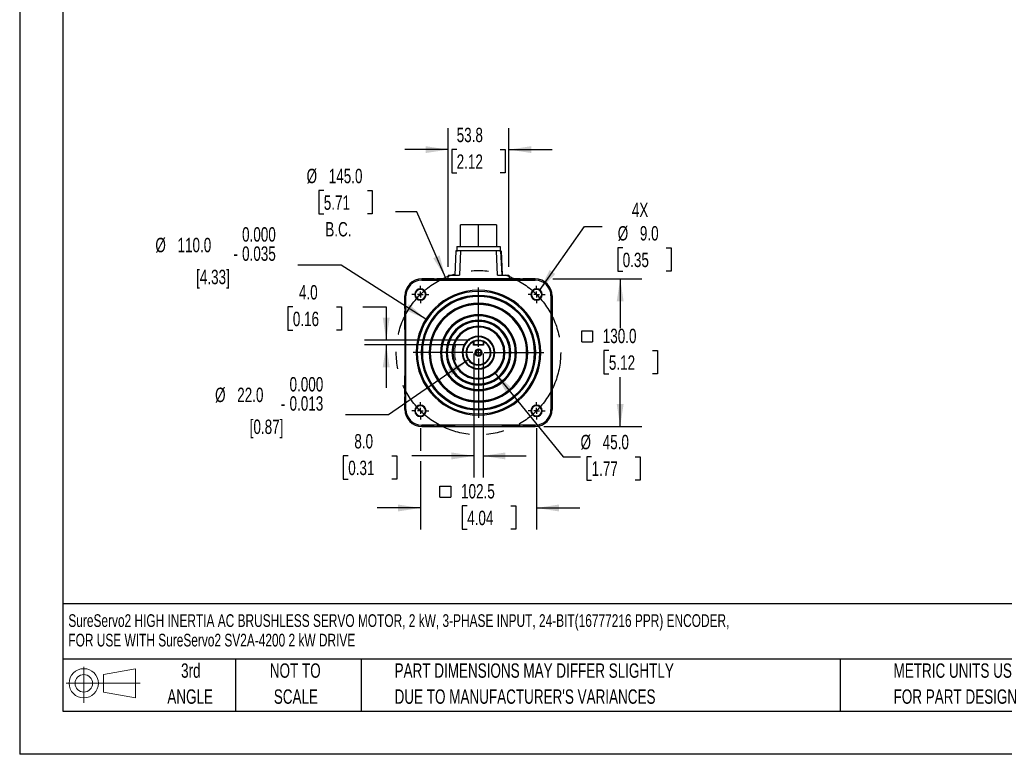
# Model space of a CAD drawing. Header units: millimetres. Extents: x 0 to 1676, y 0 to 1295.
# Tile 1 of 4: x 0 to 869, y 0 to 648. Entities that reach past the tile are written whole.
import ezdxf

# ---------------------------------------------------------------- set-up
doc = ezdxf.new("R2010")
doc.units = ezdxf.units.MM
doc.header["$LTSCALE"] = 6
doc.linetypes.add('CENTERX2', pattern=[20.32, 12.7, -2.54, 2.54, -2.54])
doc.layers.add('CENTER', color=40, linetype='CENTERX2')
doc.layers.add('SLD-DEFPOINTS', color=7, linetype='Continuous')
doc.layers.add('DIMENSIONS', color=140, linetype='Continuous', lineweight=25)
doc.layers.add('TEXT', color=140, linetype='Continuous', lineweight=25)
doc.styles.add('SLDTEXTSTYLE0', font='TXT', dxfattribs={"width": 0.7})
doc.dimstyles.new('SLDDIMSTYLE0', dxfattribs={"dimtxt": 12.948047, "dimasz": 19.812, "dimexe": 0, "dimexo": 0.0625, "dimgap": 3.237012, "dimtad": 0, "dimtih": 1, "dimtoh": 1, "dimrnd": 1e-09, "dimzin": 4, "dimdsep": 46, "dimtxsty": 'SLDTEXTSTYLE0', "dimsah": 1, "dimcen": 0, "dimadec": 0, "dimazin": 1, "dimtfac": 1, "dimtofl": 0, "dimtmove": 0, "dimatfit": 3, "dimfxl": 0, "dimfrac": 2, "dimtolj": 1, "dimtzin": 12, "dimarcsym": 0})
doc.dimstyles.new('SLDDIMSTYLE1', dxfattribs={"dimtxt": 12.948047, "dimasz": 19.812, "dimexe": 0, "dimexo": 0.0625, "dimgap": 3.237012, "dimtad": 0, "dimtih": 1, "dimtoh": 1, "dimrnd": 1e-09, "dimzin": 12, "dimdsep": 46, "dimtxsty": 'SLDTEXTSTYLE0', "dimsah": 1, "dimcen": 0.09, "dimadec": 0, "dimazin": 3, "dimtfac": 1, "dimtmove": 0, "dimatfit": 0, "dimfxl": 0, "dimfrac": 2, "dimtolj": 1, "dimtzin": 12, "dimarcsym": 0})
doc.dimstyles.new('SLDDIMSTYLE2', dxfattribs={"dimtxt": 12.948047, "dimasz": 19.812, "dimexe": 0, "dimexo": 0.0625, "dimgap": 3.237012, "dimtad": 0, "dimtih": 1, "dimtoh": 1, "dimrnd": 1e-09, "dimzin": 4, "dimdsep": 46, "dimtxsty": 'SLDTEXTSTYLE0', "dimsah": 1, "dimcen": 0.09, "dimadec": 0, "dimazin": 1, "dimtfac": 1, "dimtmove": 0, "dimatfit": 0, "dimfxl": 0, "dimfrac": 2, "dimtolj": 1, "dimtzin": 12, "dimarcsym": 0})
doc.dimstyles.new('SLDDIMSTYLE3', dxfattribs={"dimtxt": 12.948047, "dimasz": 19.812, "dimexe": 0, "dimexo": 0.0625, "dimgap": 3.237012, "dimtad": 0, "dimtih": 1, "dimtoh": 1, "dimrnd": 1e-09, "dimzin": 4, "dimdsep": 46, "dimtxsty": 'SLDTEXTSTYLE0', "dimsah": 1, "dimcen": 0, "dimadec": 0, "dimazin": 1, "dimtfac": 1, "dimtofl": 0, "dimtmove": 0, "dimatfit": 3, "dimfxl": 0, "dimfrac": 2, "dimtolj": 1, "dimtzin": 12, "dimarcsym": 0})
doc.dimstyles.new('SLDDIMSTYLE4', dxfattribs={"dimtxt": 12.948047, "dimasz": 19.812, "dimexe": 0, "dimexo": 0.0625, "dimgap": 3.237012, "dimtad": 0, "dimtih": 1, "dimtoh": 1, "dimrnd": 1e-09, "dimzin": 4, "dimdsep": 46, "dimtxsty": 'SLDTEXTSTYLE0', "dimsah": 1, "dimcen": 0.09, "dimadec": 0, "dimazin": 1, "dimtfac": 1, "dimtofl": 0, "dimtmove": 0, "dimatfit": 3, "dimfxl": 0, "dimfrac": 2, "dimtolj": 1, "dimtzin": 12, "dimarcsym": 0})
doc.dimstyles.new('SLDDIMSTYLE5', dxfattribs={"dimtxt": 12.948047, "dimasz": 19.812, "dimexe": 0, "dimexo": 0.0625, "dimgap": 3.237012, "dimtad": 0, "dimtih": 1, "dimtoh": 1, "dimrnd": 1e-09, "dimzin": 4, "dimdsep": 46, "dimtxsty": 'SLDTEXTSTYLE0', "dimsah": 1, "dimcen": 0, "dimadec": 0, "dimazin": 1, "dimtol": 1, "dimtm": 0.013, "dimtfac": 1, "dimtdec": 3, "dimtofl": 0, "dimtmove": 0, "dimatfit": 3, "dimfxl": 0, "dimfrac": 2, "dimtolj": 1, "dimtzin": 0, "dimarcsym": 0})
doc.dimstyles.new('SLDDIMSTYLE6', dxfattribs={"dimtxt": 12.948047, "dimasz": 19.812, "dimexe": 0, "dimexo": 0.0625, "dimgap": 3.237012, "dimtad": 0, "dimtih": 1, "dimtoh": 1, "dimdec": 1, "dimrnd": 1e-09, "dimzin": 4, "dimdsep": 46, "dimtxsty": 'SLDTEXTSTYLE0', "dimsah": 1, "dimcen": 0, "dimadec": 0, "dimazin": 1, "dimtol": 1, "dimtm": 0.035, "dimtfac": 1, "dimtdec": 3, "dimtofl": 0, "dimtmove": 0, "dimatfit": 3, "dimfxl": 0, "dimfrac": 2, "dimtolj": 1, "dimtzin": 0, "dimarcsym": 0})

# ---------------------------------------------------------------- blocks, each defined once
blk = doc.blocks.new('Block11')
at = {"color": 7, "linetype": 'Continuous', "lineweight": 18}
for p, q in [((15.53, 31.86), (15.53, 0)), ((32.88, 25), (61.05, 30.19)), ((61.05, 30.19), (61.05, 4.39)), ((32.88, 9.58), (32.88, 25)), ((0, 17.29), (65.24, 17.29)), ((32.88, 9.58), (61.05, 4.39))]:
    blk.add_line(p, q, dxfattribs=at)
for radius in [12.9, 7.71]:
    blk.add_circle((15.53, 17.29), radius, dxfattribs=at)
blk = doc.blocks.new('Block12')
at = {"layer": 'SLD-DEFPOINTS'}
blk.add_blockref('Block11', (0, 0), dxfattribs=at)
blk = doc.blocks.new('SW_NOTE_0')
at = {"layer": 'TEXT', "color": 0, "linetype": 'CENTERX2', "lineweight": 18, "char_height": 11.2095, "attachment_point": 1, "style": 'SLDTEXTSTYLE0'}
for s, insert in [('SureServo2 HIGH INERTIA AC BRUSHLESS SERVO MOTOR, 2 kW, 3-PHASE INPUT, 24-BIT(16777216 PPR) ENCODER,', (0, 14.45)), ('FOR USE WITH SureServo2 SV2A-4200 2 kW DRIVE', (0, -2.76))]:
    blk.add_mtext(s, dxfattribs=dict(at, insert=insert))
blk = doc.blocks.new('SW_NOTE_0_3')
at = {"layer": 'TEXT', "color": 0, "linetype": 'CENTERX2', "lineweight": 18, "char_height": 12.7, "attachment_point": 1, "style": 'SLDTEXTSTYLE0'}
for s, insert in [('PART DIMENSIONS MAY DIFFER SLIGHTLY', (0, 16.37)), ("DUE TO MANUFACTURER'S VARIANCES", (0, -6.56))]:
    blk.add_mtext(s, dxfattribs=dict(at, insert=insert))
blk = doc.blocks.new('SW_NOTE_0_4')
at = {"layer": 'TEXT', "color": 0, "linetype": 'CENTERX2', "lineweight": 18, "char_height": 12.7, "attachment_point": 2, "style": 'SLDTEXTSTYLE0'}
for s, insert in [('NOT TO', (31.55, 16.37)), ('SCALE', (32.13, -6.56))]:
    blk.add_mtext(s, dxfattribs=dict(at, insert=insert))
blk = doc.blocks.new('SW_NOTE_0_5')
at = {"layer": 'TEXT', "color": 0, "linetype": 'CENTERX2', "lineweight": 18, "char_height": 12.7, "attachment_point": 2, "style": 'SLDTEXTSTYLE0'}
for s, insert in [('3rd', (13.89, 16.37)), ('ANGLE', (13.31, -6.56))]:
    blk.add_mtext(s, dxfattribs=dict(at, insert=insert))
blk = doc.blocks.new('SW_NOTE_0_6')
at = {"layer": 'TEXT', "color": 0, "linetype": 'CENTERX2', "lineweight": 18, "char_height": 12.7, "attachment_point": 1, "style": 'SLDTEXTSTYLE0'}
for s, insert in [('METRIC UNITS USED', (0, 16.37)), ('FOR PART DESIGN', (0, -6.56))]:
    blk.add_mtext(s, dxfattribs=dict(at, insert=insert))
blk = doc.blocks.new('_D')
at = {"layer": 'DIMENSIONS'}
for p, q in [((268.25, 496.99), (263.91, 496.99)), ((263.91, 496.99), (263.91, 476.41)), ((306.73, 496.99), (311.08, 496.99)), ((311.08, 496.99), (311.08, 476.41)), ((350.27, 478.19), (331.42, 478.19)), ((375.58, 420.52), (350.27, 478.19)), ((263.91, 476.41), (268.25, 476.41)), ((311.08, 476.41), (306.73, 476.41))]:
    blk.add_line(p, q, dxfattribs=at)
blk.add_solid([(375.58, 420.52), (370.41, 439.89), (364.82, 437.44)], dxfattribs=at)
at = {"layer": 'DIMENSIONS', "char_height": 12.7, "attachment_point": 1, "style": 'SLDTEXTSTYLE0'}
for s, insert in [('%%c', (253.09, 516.26)), ('145.0', (272.64, 516.26)), ('5.71', (268.25, 492.78)), ('B.C.', (269.61, 469.3))]:
    blk.add_mtext(s, dxfattribs=dict(at, insert=insert))
blk = doc.blocks.new('_D_1')
at = {"layer": 'DIMENSIONS'}
for p, q in [((458.58, 409.08), (498.24, 465.28)), ((498.24, 465.28), (513.7, 465.28)), ((531.92, 446.47), (527.57, 446.47)), ((527.57, 446.47), (527.57, 425.89)), ((570.4, 446.47), (574.75, 446.47)), ((574.75, 446.47), (574.75, 425.89)), ((527.57, 425.89), (531.92, 425.89)), ((574.75, 425.89), (570.4, 425.89))]:
    blk.add_line(p, q, dxfattribs=at)
blk.add_solid([(458.58, 409.08), (472.49, 423.51), (467.51, 427.02)], dxfattribs=at)
at = {"layer": 'DIMENSIONS', "char_height": 12.7, "attachment_point": 1, "style": 'SLDTEXTSTYLE0'}
for s, insert in [('4X', (539.98, 486.32)), ('%%c', (527.53, 465.74)), ('9.0', (547.08, 465.74)), ('0.35', (531.92, 442.27))]:
    blk.add_mtext(s, dxfattribs=dict(at, insert=insert))
blk = doc.blocks.new('_D_2')
at = {"layer": 'DIMENSIONS'}
for p, q in [((377.84, 429.96), (377.84, 552.22)), ((431.59, 429.96), (431.59, 552.22)), ((377.84, 533.17), (339.74, 533.17)), ((385.48, 533.17), (381.13, 533.17)), ((381.13, 533.17), (381.13, 512.59)), ((423.95, 533.17), (428.3, 533.17)), ((428.3, 533.17), (428.3, 512.59)), ((431.59, 533.17), (469.69, 533.17)), ((381.13, 512.59), (385.48, 512.59)), ((428.3, 512.59), (423.95, 512.59))]:
    blk.add_line(p, q, dxfattribs=at)
for points in [[(377.84, 533.17), (358.03, 536.22), (358.03, 530.12)], [(431.59, 533.17), (451.41, 530.12), (451.41, 536.22)]]:
    blk.add_solid(points, dxfattribs=at)
at = {"layer": 'DIMENSIONS', "char_height": 12.7, "attachment_point": 1, "style": 'SLDTEXTSTYLE0'}
for s, insert in [('53.8', (385.48, 552.44)), ('2.12', (385.48, 528.96))]:
    blk.add_mtext(s, dxfattribs=dict(at, insert=insert))
blk = doc.blocks.new('_D_3')
at = {"layer": 'DIMENSIONS'}
for p, q in [((240.95, 394.46), (236.6, 394.46)), ((236.6, 394.46), (236.6, 373.88)), ((279.42, 394.46), (283.77, 394.46)), ((283.77, 394.46), (283.77, 373.88)), ((302.76, 394.46), (323.32, 394.46)), ((323.32, 394.46), (323.32, 365.14)), ((236.6, 373.88), (240.95, 373.88)), ((283.77, 373.88), (279.42, 373.88)), ((397.1, 365.14), (304.27, 365.14)), ((393.1, 361.14), (304.27, 361.14)), ((323.32, 361.14), (323.32, 323.04))]:
    blk.add_line(p, q, dxfattribs=at)
for points in [[(323.32, 365.14), (326.36, 384.95), (320.27, 384.95)], [(323.32, 361.14), (320.27, 341.33), (326.36, 341.33)]]:
    blk.add_solid(points, dxfattribs=at)
at = {"layer": 'DIMENSIONS', "char_height": 12.7, "attachment_point": 1, "style": 'SLDTEXTSTYLE0'}
for s, insert in [('4.0', (246.33, 413.73)), ('0.16', (240.95, 390.25))]:
    blk.add_mtext(s, dxfattribs=dict(at, insert=insert))
blk = doc.blocks.new('_D_4')
at = {"layer": 'DIMENSIONS'}
for p, q in [((400.72, 353.52), (400.72, 244.05)), ((408.72, 353.52), (408.72, 244.05)), ((289.82, 263.1), (285.47, 263.1)), ((285.47, 263.1), (285.47, 242.52)), ((328.29, 263.1), (332.64, 263.1)), ((332.64, 263.1), (332.64, 242.52)), ((400.72, 263.1), (345.84, 263.1)), ((408.72, 263.1), (446.82, 263.1)), ((285.47, 242.52), (289.82, 242.52)), ((332.64, 242.52), (328.29, 242.52))]:
    blk.add_line(p, q, dxfattribs=at)
for points in [[(400.72, 263.1), (380.9, 266.15), (380.9, 260.05)], [(408.72, 263.1), (428.53, 260.05), (428.53, 266.15)]]:
    blk.add_solid(points, dxfattribs=at)
at = {"layer": 'DIMENSIONS', "char_height": 12.7, "attachment_point": 1, "style": 'SLDTEXTSTYLE0'}
for s, insert in [('8.0', (295.2, 282.37)), ('0.31', (289.82, 258.89))]:
    blk.add_mtext(s, dxfattribs=dict(at, insert=insert))
blk = doc.blocks.new('SW_SYMBOL_MOD_BOX')
at = {"layer": 'DIMENSIONS', "color": 0}
for p, q in [((1200, 1200), (1200, 4800)), ((1200, 4800), (4800, 4800)), ((4800, 4800), (4800, 1200)), ((1200, 1200), (4800, 1200))]:
    blk.add_line(p, q, dxfattribs=at)
blk = doc.blocks.new('_D_5')
at = {"layer": 'DIMENSIONS'}
for p, q in [((353.45, 287.71), (353.45, 267.67)), ((455.98, 287.71), (455.98, 198.14)), ((353.45, 258.53), (353.45, 198.14)), ((353.45, 217.19), (315.35, 217.19)), ((394.74, 219.02), (390.39, 219.02)), ((390.39, 219.02), (390.39, 198.44)), ((433.21, 219.02), (437.56, 219.02)), ((437.56, 219.02), (437.56, 198.44)), ((455.98, 217.19), (494.08, 217.19)), ((390.39, 198.44), (394.74, 198.44)), ((437.56, 198.44), (433.21, 198.44))]:
    blk.add_line(p, q, dxfattribs=at)
for points in [[(353.45, 217.19), (333.64, 220.24), (333.64, 214.14)], [(455.98, 217.19), (475.79, 214.14), (475.79, 220.24)]]:
    blk.add_solid(points, dxfattribs=at)
at = {"layer": 'DIMENSIONS', "xscale": 0.002688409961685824, "yscale": 0.002688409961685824, "zscale": 0.002688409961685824}
blk.add_blockref('SW_SYMBOL_MOD_BOX', (367.52, 223.63), dxfattribs=at)
at = {"layer": 'DIMENSIONS', "char_height": 12.7, "attachment_point": 1, "style": 'SLDTEXTSTYLE0'}
for s, insert in [('102.5', (389.35, 238.29)), ('4.04', (394.74, 214.81))]:
    blk.add_mtext(s, dxfattribs=dict(at, insert=insert))
blk = doc.blocks.new('_D_6')
at = {"layer": 'DIMENSIONS'}
for p, q in [((418.91, 336.68), (479.28, 262.4)), ((479.28, 262.4), (494.73, 262.4)), ((504.51, 262.4), (500.16, 262.4)), ((500.16, 262.4), (500.16, 241.82)), ((542.98, 262.4), (547.33, 262.4)), ((547.33, 262.4), (547.33, 241.82)), ((500.16, 241.82), (504.51, 241.82)), ((547.33, 241.82), (542.98, 241.82))]:
    blk.add_line(p, q, dxfattribs=at)
blk.add_solid([(418.91, 336.68), (429.04, 319.38), (433.77, 323.23)], dxfattribs=at)
at = {"layer": 'DIMENSIONS', "char_height": 12.7, "attachment_point": 1, "style": 'SLDTEXTSTYLE0'}
for s, insert in [('%%c', (494.73, 281.67)), ('45.0', (514.28, 281.67)), ('1.77', (504.51, 258.2))]:
    blk.add_mtext(s, dxfattribs=dict(at, insert=insert))
blk = doc.blocks.new('_D_7')
at = {"layer": 'DIMENSIONS'}
for p, q in [((470.24, 419.13), (548.77, 419.13)), ((529.72, 419.13), (529.72, 375.79)), ((519.74, 355.96), (515.39, 355.96)), ((515.39, 355.96), (515.39, 335.38)), ((558.21, 355.96), (562.56, 355.96)), ((562.56, 355.96), (562.56, 335.38)), ((515.39, 335.38), (519.74, 335.38)), ((529.72, 289.15), (529.72, 332.48)), ((562.56, 335.38), (558.21, 335.38)), ((462.34, 289.15), (548.77, 289.15))]:
    blk.add_line(p, q, dxfattribs=at)
for points in [[(529.72, 419.13), (526.67, 399.31), (532.76, 399.31)], [(529.72, 289.15), (532.76, 308.96), (526.67, 308.96)]]:
    blk.add_solid(points, dxfattribs=at)
at = {"layer": 'DIMENSIONS', "xscale": 0.002688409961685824, "yscale": 0.002688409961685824, "zscale": 0.002688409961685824}
blk.add_blockref('SW_SYMBOL_MOD_BOX', (492.52, 360.57), dxfattribs=at)
at = {"layer": 'DIMENSIONS', "char_height": 12.7, "attachment_point": 1, "style": 'SLDTEXTSTYLE0'}
for s, insert in [('130.0', (514.35, 375.23)), ('5.12', (519.74, 351.75))]:
    blk.add_mtext(s, dxfattribs=dict(at, insert=insert))
blk = doc.blocks.new('_D_8')
at = {"layer": 'DIMENSIONS'}
for p, q in [((395.67, 347.88), (325.41, 299.28)), ((325.41, 299.28), (287.31, 299.28))]:
    blk.add_line(p, q, dxfattribs=at)
blk.add_solid([(395.67, 347.88), (377.64, 339.12), (381.11, 334.1)], dxfattribs=at)
at = {"layer": 'DIMENSIONS', "char_height": 12.7, "attachment_point": 1, "style": 'SLDTEXTSTYLE0'}
for s, insert in [('0.000', (238.06, 332.63)), ('%%c', (172.35, 323.28)), ('22.0', (191.9, 323.28)), ('0.013', (238.06, 315.7)), ('-', (230.37, 315.7)), ('[0.87]', (202.9, 295.12))]:
    blk.add_mtext(s, dxfattribs=dict(at, insert=insert))
blk = doc.blocks.new('_D_9')
at = {"layer": 'DIMENSIONS'}
for p, q in [((283.53, 431.4), (245.43, 431.4)), ((358.34, 383.7), (283.53, 431.4))]:
    blk.add_line(p, q, dxfattribs=at)
blk.add_solid([(358.34, 383.7), (343.27, 396.92), (339.99, 391.78)], dxfattribs=at)
at = {"layer": 'DIMENSIONS', "char_height": 12.7, "attachment_point": 1, "style": 'SLDTEXTSTYLE0'}
for s, insert in [('0.000', (196.18, 464.75)), ('%%c', (119.69, 455.39)), ('110.0', (139.24, 455.39)), ('0.035', (196.18, 447.81)), ('-', (188.49, 447.81)), ('[4.33]', (155.63, 427.23))]:
    blk.add_mtext(s, dxfattribs=dict(at, insert=insert))
blk = doc.blocks.new('SW_CENTERMARKSYMBOL_0')
at = {"layer": 'CENTER', "color": 0}
for p, q in [((0, 5.08), (0, 57.54)), ((-5.08, 0), (-57.54, 0)), ((0, 0), (-2.54, 0)), ((0, 0), (0, 2.54)), ((0, 0), (0, -2.54)), ((0, 0), (2.54, 0)), ((5.08, 0), (57.54, 0)), ((0, -5.08), (0, -57.54))]:
    blk.add_line(p, q, dxfattribs=at)
blk = doc.blocks.new('SW_CENTERMARKSYMBOL_1')
at = {"layer": 'CENTER', "color": 0}
for p, q in [((-5.08, 0), (-7.54, 0)), ((0, 0), (-2.54, 0)), ((0, 5.08), (0, 7.54)), ((0, 0), (0, 2.54)), ((0, 0), (0, -2.54)), ((0, 0), (2.54, 0)), ((5.08, 0), (7.54, 0)), ((0, -5.08), (0, -7.54))]:
    blk.add_line(p, q, dxfattribs=at)
blk = doc.blocks.new('SW_CENTERMARKSYMBOL_2')
at = {"layer": 'CENTER', "color": 0}
for p, q in [((-5.08, 0), (-7.54, 0)), ((0, 0), (-2.54, 0)), ((0, 5.08), (0, 7.54)), ((0, 0), (0, 2.54)), ((0, 0), (0, -2.54)), ((0, 0), (2.54, 0)), ((5.08, 0), (7.54, 0)), ((0, -5.08), (0, -7.54))]:
    blk.add_line(p, q, dxfattribs=at)
blk = doc.blocks.new('SW_CENTERMARKSYMBOL_3')
at = {"layer": 'CENTER', "color": 0}
for p, q in [((-5.08, 0), (-7.54, 0)), ((0, 0), (-2.54, 0)), ((0, 5.08), (0, 7.54)), ((0, 0), (0, 2.54)), ((0, 0), (0, -2.54)), ((0, 0), (2.54, 0)), ((5.08, 0), (7.54, 0)), ((0, -5.08), (0, -7.54))]:
    blk.add_line(p, q, dxfattribs=at)
blk = doc.blocks.new('SW_CENTERMARKSYMBOL_4')
at = {"layer": 'CENTER', "color": 0}
for p, q in [((-5.08, 0), (-7.54, 0)), ((0, 0), (-2.54, 0)), ((0, 5.08), (0, 7.54)), ((0, 0), (0, 2.54)), ((0, 0), (0, -2.54)), ((0, 0), (2.54, 0)), ((5.08, 0), (7.54, 0)), ((0, -5.08), (0, -7.54))]:
    blk.add_line(p, q, dxfattribs=at)

msp = doc.modelspace()

# ---------------------------------------------------------------- linework, layer by layer
at = {"color": 7, "linetype": 'Continuous'}
for p in [(0.015, 1295.416), (1676.415, 0.016)]:
    msp.add_line(p, (0.015, 0.016), dxfattribs=at)
for p, q in [((388.841, 447.838), (388.841, 466.888)), ((404.716, 466.888), (388.841, 466.888)), ((404.716, 447.838), (404.716, 466.888)), ((420.591, 466.888), (404.716, 466.888)), ((420.591, 466.888), (420.591, 447.838)), ((384.863, 443.838), (383.965, 422.338)), ((384.716, 443.838), (383.965, 422.338)), ((385.666, 447.838), (385.666, 443.838)), ((385.666, 447.838), (423.766, 447.838)), ((385.666, 443.838), (386.126, 443.838)), ((388.714, 443.838), (387.963, 422.338)), ((420.718, 443.838), (388.714, 443.838)), ((421.469, 422.338), (420.718, 443.838)), ((423.306, 443.838), (423.766, 443.838)), ((423.766, 447.838), (423.766, 443.838)), ((425.467, 422.338), (424.569, 443.838)), ((424.716, 443.838), (425.467, 422.338)), ((354.716, 419.127), (354.716, 419.108)), ((365.716, 419.127), (354.716, 419.127)), ((354.716, 419.108), (354.716, 418.107)), ((354.716, 419.108), (454.716, 419.108)), ((354.716, 418.107), (454.716, 418.107)), ((365.379, 419.127), (365.716, 419.138)), ((365.716, 419.127), (365.716, 419.138)), ((365.716, 419.138), (368.002, 419.138)), ((373.43, 419.138), (368.002, 419.138)), ((373.43, 419.138), (373.502, 419.138)), ((378.93, 419.138), (373.502, 419.138)), ((377.838, 422.338), (377.726, 419.138)), ((377.838, 422.338), (387.963, 422.338)), ((430.502, 419.138), (378.93, 419.138)), ((421.469, 422.338), (431.594, 422.338)), ((435.93, 419.138), (430.502, 419.138)), ((431.594, 422.338), (431.706, 419.138)), ((435.93, 419.138), (436.002, 419.138)), ((441.43, 419.138), (436.002, 419.138)), ((441.43, 419.138), (443.716, 419.138)), ((443.716, 419.127), (443.716, 419.138)), ((443.716, 419.138), (444.053, 419.127)), ((454.716, 419.127), (443.716, 419.127)), ((454.716, 419.108), (454.716, 419.127)), ((454.716, 418.107), (454.716, 419.108)), ((339.727, 404.138), (339.746, 404.138)), ((339.727, 393.138), (339.727, 404.138)), ((339.746, 404.138), (340.747, 404.138)), ((339.746, 404.138), (339.746, 304.138)), ((340.747, 304.138), (340.747, 404.138)), ((348.951, 405.403), (348.451, 405.403)), ((358.451, 405.403), (357.951, 405.403)), ((451.481, 405.403), (450.981, 405.403)), ((455.981, 400.903), (455.981, 400.403)), ((460.981, 405.403), (460.481, 405.403)), ((468.685, 404.138), (468.685, 304.138)), ((469.686, 404.138), (468.685, 404.138)), ((469.686, 404.138), (469.686, 304.138)), ((469.705, 404.138), (469.686, 404.138)), ((469.705, 393.138), (469.705, 404.138)), ((339.716, 393.138), (339.727, 393.475)), ((339.716, 393.138), (339.716, 390.852)), ((339.716, 393.138), (339.727, 393.138)), ((339.716, 385.424), (339.716, 390.852)), ((469.705, 393.475), (469.716, 393.138)), ((469.705, 393.138), (469.716, 393.138)), ((469.716, 393.138), (469.716, 390.852)), ((469.716, 385.424), (469.716, 390.852)), ((339.716, 385.424), (339.716, 385.352)), ((339.716, 379.924), (339.716, 385.352)), ((469.716, 385.424), (469.716, 385.352)), ((469.716, 379.924), (469.716, 385.352)), ((339.716, 379.924), (339.716, 379.63)), ((339.716, 374.646), (339.716, 379.63)), ((339.716, 374.646), (339.716, 333.63)), ((469.716, 379.924), (469.716, 379.63)), ((469.716, 374.646), (469.716, 379.63)), ((469.716, 374.646), (469.716, 333.63)), ((404.716, 368.061), (404.716, 368.638)), ((400.488, 364.045), (400.216, 363.625)), ((400.216, 360.638), (400.216, 363.625)), ((400.216, 360.638), (400.716, 361.138)), ((409.216, 360.638), (400.216, 360.638)), ((400.259, 364.194), (400.488, 364.045)), ((400.716, 363.897), (400.488, 364.045)), ((400.716, 363.897), (400.716, 361.138)), ((408.716, 361.138), (400.716, 361.138)), ((408.944, 364.045), (408.716, 363.897)), ((408.716, 363.897), (408.716, 361.138)), ((409.216, 360.638), (408.716, 361.138)), ((409.173, 364.194), (408.944, 364.045)), ((409.216, 363.625), (408.944, 364.045)), ((409.216, 363.625), (409.216, 360.638)), ((350.716, 354.138), (349.716, 354.138)), ((354.216, 354.138), (354.716, 354.138)), ((355.216, 354.138), (354.716, 354.138)), ((361.216, 354.138), (361.716, 354.138)), ((362.216, 354.138), (361.716, 354.138)), ((371.216, 354.138), (371.716, 354.138)), ((372.216, 354.138), (371.716, 354.138)), ((376.216, 354.138), (376.716, 354.138)), ((377.216, 354.138), (376.716, 354.138)), ((382.216, 354.138), (381.35, 354.138)), ((390.216, 354.138), (390.793, 354.138)), ((394.216, 354.138), (393.716, 354.138)), ((401.591, 354.138), (402.216, 354.138)), ((402.216, 354.138), (404.716, 354.138)), ((404.716, 354.138), (407.216, 354.138)), ((404.716, 351.638), (404.716, 354.138)), ((407.216, 354.138), (407.841, 354.138)), ((415.716, 354.138), (415.216, 354.138)), ((428.082, 354.138), (427.216, 354.138)), ((432.716, 354.138), (432.216, 354.138)), ((432.716, 354.138), (433.216, 354.138)), ((437.716, 354.138), (437.216, 354.138)), ((437.716, 354.138), (438.216, 354.138)), ((447.716, 354.138), (447.216, 354.138)), ((447.716, 354.138), (448.216, 354.138)), ((454.716, 354.138), (454.216, 354.138)), ((454.716, 354.138), (455.216, 354.138)), ((459.716, 354.138), (458.716, 354.138)), ((404.716, 339.638), (404.716, 340.215)), ((339.716, 328.646), (339.716, 333.63)), ((469.716, 328.646), (469.716, 333.63)), ((339.716, 328.646), (339.716, 328.352)), ((339.716, 322.924), (339.716, 328.352)), ((339.716, 322.924), (339.716, 322.852)), ((339.716, 317.424), (339.716, 322.852)), ((469.716, 328.646), (469.716, 328.352)), ((469.716, 322.924), (469.716, 328.352)), ((469.716, 322.924), (469.716, 322.852)), ((469.716, 317.424), (469.716, 322.852)), ((339.716, 317.424), (339.716, 315.138)), ((339.727, 315.138), (339.716, 315.138)), ((339.727, 314.801), (339.716, 315.138)), ((339.727, 304.138), (339.727, 315.138)), ((469.705, 315.138), (469.716, 315.138)), ((469.705, 304.138), (469.705, 315.138)), ((469.716, 315.138), (469.705, 314.801)), ((469.716, 317.424), (469.716, 315.138)), ((339.746, 304.138), (339.727, 304.138)), ((339.746, 304.138), (340.747, 304.138)), ((468.685, 304.138), (469.686, 304.138)), ((469.686, 304.138), (469.705, 304.138)), ((348.951, 302.873), (348.451, 302.873)), ((358.451, 302.873), (357.951, 302.873)), ((451.481, 302.873), (450.981, 302.873)), ((455.981, 298.373), (455.981, 297.873)), ((460.981, 302.873), (460.481, 302.873)), ((454.716, 290.169), (354.716, 290.169)), ((354.716, 289.168), (354.716, 290.169)), ((354.716, 289.168), (454.716, 289.168)), ((354.716, 289.149), (354.716, 289.168)), ((365.716, 289.149), (354.716, 289.149)), ((365.716, 289.138), (365.379, 289.149)), ((365.716, 289.138), (365.716, 289.149)), ((365.716, 289.138), (368.002, 289.138)), ((373.43, 289.138), (368.002, 289.138)), ((373.43, 289.138), (373.502, 289.138)), ((378.93, 289.138), (373.502, 289.138)), ((378.93, 289.138), (379.224, 289.138)), ((384.208, 289.138), (379.224, 289.138)), ((384.208, 289.138), (425.224, 289.138)), ((430.208, 289.138), (425.224, 289.138)), ((430.208, 289.138), (430.502, 289.138)), ((435.93, 289.138), (430.502, 289.138)), ((435.93, 289.138), (436.002, 289.138)), ((441.43, 289.138), (436.002, 289.138)), ((441.43, 289.138), (443.716, 289.138)), ((454.716, 289.149), (443.716, 289.149)), ((443.716, 289.149), (443.716, 289.138)), ((444.053, 289.149), (443.716, 289.138)), ((454.716, 289.168), (454.716, 290.169)), ((454.716, 289.168), (454.716, 289.149))]:
    msp.add_line(p, q)
at = {"flags": 128}
for points in [[(385.666, 443.838), (385.187, 443.838), (384.863, 443.838)], [(388.714, 443.838), (387.299, 443.838), (386.126, 443.838)], [(423.306, 443.838), (422.133, 443.838), (420.718, 443.838)], [(424.569, 443.838), (424.245, 443.838), (423.766, 443.838)]]:
    msp.add_lwpolyline(points, dxfattribs=at)
for centre, radius, start, end in [((354.716, 404.138), 14.989, 90, 180), ((354.716, 404.138), 14.97, 90, 180), ((354.716, 404.138), 13.969, 90, 180), ((454.716, 404.138), 14.989, 0, 90), ((454.716, 404.138), 14.97, 0, 90), ((454.716, 404.138), 13.969, 0, 90), ((353.451, 405.403), 5, 0, 180), ((353.451, 405.403), 4.5, 0, 180), ((404.716, 354.138), 55, 0, 180), ((455.981, 405.403), 5, 0, 180), ((455.981, 405.403), 4.5, 0, 180), ((353.451, 405.403), 5, 180, 0), ((353.451, 405.403), 4.5, 180, 0), ((404.716, 354.138), 54, 0, 180), ((404.716, 354.138), 50.5, 0, 180), ((404.716, 354.138), 50, 0, 180), ((404.716, 354.138), 49.5, 0, 180), ((455.981, 405.403), 5, 180, 270), ((455.981, 405.403), 4.5, 180, 270), ((455.981, 405.403), 5, 270, 0), ((455.981, 405.403), 4.5, 270, 0), ((404.716, 354.138), 43.5, 0, 180), ((404.716, 354.138), 43, 0, 180), ((404.716, 354.138), 42.5, 0, 180), ((404.716, 354.138), 33.5, 0, 180), ((404.716, 354.138), 33, 0, 180), ((404.716, 354.138), 32.5, 359.999766, 180.000234), ((404.716, 354.138), 28.5, 0, 180), ((404.716, 354.138), 28, 0, 180), ((404.716, 354.138), 27.5, 0, 180), ((404.716, 354.138), 23.366, 0, 180), ((404.716, 354.138), 22.5, 0, 180), ((404.716, 354.138), 14.5, 90, 180), ((404.716, 354.138), 13.923, 90, 180), ((404.716, 354.138), 11, 66.581408, 113.417828), ((404.716, 354.138), 14.5, 0, 90), ((404.716, 354.138), 13.923, 270, 90), ((404.716, 354.138), 11, 113.903181, 180), ((404.716, 354.138), 10.5, 115.378205, 179.999751), ((404.716, 353.382), 11.248, 69.680323, 110.319418), ((404.716, 354.138), 3.125, 0, 180), ((404.716, 354.138), 2.5, 0, 180), ((404.716, 354.138), 11, 0, 66.096819), ((404.716, 354.138), 10.5, 359.99965, 64.624611), ((404.716, 354.138), 55, 180, 0), ((404.716, 354.138), 54, 180, 0), ((404.716, 354.138), 50.5, 180, 0), ((404.716, 354.138), 50, 180, 0), ((404.716, 354.138), 49.5, 180, 0), ((404.716, 354.138), 43.5, 180, 0), ((404.716, 354.138), 43, 180, 0), ((404.716, 354.138), 42.5, 180, 0), ((404.716, 354.138), 33.5, 180, 0), ((404.716, 354.138), 33, 180, 0), ((404.716, 354.138), 32.5, 179.999766, 0.000234), ((404.716, 354.138), 28.5, 180, 0), ((404.716, 354.138), 28, 180, 0), ((404.716, 354.138), 27.5, 179.999987, 0.000013), ((404.716, 354.138), 23.366, 180, 0), ((404.716, 354.138), 22.5, 180, 0), ((404.716, 354.138), 14.5, 180, 270), ((404.716, 354.138), 13.923, 180, 270), ((404.716, 354.138), 11, 180, 0), ((404.716, 354.138), 10.5, 180, 0), ((404.716, 354.138), 3.125, 180, 0), ((404.716, 354.138), 2.5, 180, 0), ((404.716, 354.138), 14.5, 270, 0), ((354.716, 304.138), 14.989, 180, 270), ((354.716, 304.138), 14.97, 180, 270), ((354.716, 304.138), 13.969, 180, 270), ((353.451, 302.873), 5, 0, 180), ((353.451, 302.873), 4.5, 0, 180), ((455.981, 302.873), 5, 0, 180), ((455.981, 302.873), 4.5, 0, 180), ((454.716, 304.138), 13.969, 270, 0), ((454.716, 304.138), 14.97, 270, 0), ((454.716, 304.138), 14.989, 270, 0), ((353.451, 302.873), 5, 180, 0), ((353.451, 302.873), 4.5, 180, 0), ((455.981, 302.873), 5, 180, 270), ((455.981, 302.873), 4.5, 180, 270), ((455.981, 302.873), 5, 270, 0), ((455.981, 302.873), 4.5, 270, 0)]:
    msp.add_arc(centre, radius, start, end)
at = {"color": 179, "linetype": 'Continuous', "lineweight": 18}
msp.add_arc((404.716, 354.138), 21, 162.036175, 197.96218, dxfattribs=at)
at = {"layer": 'CENTER'}
msp.add_circle((404.716, 354.138), 72.5, dxfattribs=at)
at = {"layer": 'TEXT'}
for p, q in [((38.1, 1257.3), (38.1, 38.1)), ((1638.3, 132.757), (38.1, 132.757)), ((1638.3, 83.82), (38.1, 83.82)), ((190.5, 83.82), (190.5, 38.1)), ((301.27, 83.82), (301.27, 38.1)), ((723.879, 83.82), (723.879, 38.1)), ((38.1, 38.1), (1638.3, 38.1))]:
    msp.add_line(p, q, dxfattribs=at)

# ---------------------------------------------------------------- block references
at = {"layer": 'CENTER'}
for name, p in [('SW_CENTERMARKSYMBOL_1', (353.451, 405.403)), ('SW_CENTERMARKSYMBOL_0', (404.716, 354.138)), ('SW_CENTERMARKSYMBOL_2', (455.981, 405.403)), ('SW_CENTERMARKSYMBOL_4', (353.451, 302.873)), ('SW_CENTERMARKSYMBOL_3', (455.981, 302.873))]:
    msp.add_blockref(name, p, dxfattribs=at)
at = {"layer": 'SLD-DEFPOINTS'}
msp.add_blockref('Block12', (41.028, 45.323), dxfattribs=at)
at = {"layer": 'TEXT', "linetype": 'CENTERX2', "lineweight": 18}
for name, p in [('SW_NOTE_0', (42.952, 109.051)), ('SW_NOTE_0_5', (137.084, 63.813)), ('SW_NOTE_0_4', (211.543, 63.813)), ('SW_NOTE_0_3', (330.716, 63.813)), ('SW_NOTE_0_6', (770.87, 63.813))]:
    msp.add_blockref(name, p, dxfattribs=at)

# ---------------------------------------------------------------- dimensions: what is measured, and where the dimension line sits
at = {"layer": 'DIMENSIONS'}
for base, p1, p2, angle, dimstyle, picture, middle in [((377.838, 533.172), (431.594, 422.338), (377.838, 422.338), 360, 'SLDDIMSTYLE1', '_D_2', (404.716, 533.172)), ((323.316, 365.138), (400.716, 361.138), (404.716, 365.138), 90, 'SLDDIMSTYLE2', '_D_3', (323.316, 394.455))]:
    dim = msp.add_linear_dim(base=base, p1=p1, p2=p2, angle=angle, dimstyle=dimstyle, dxfattribs=at)
    dim.commit()
    dim.dimension.update_dxf_attribs({"geometry": picture, "text_midpoint": middle, "dimtype": 160})
for p1, p2, text, dimstyle, picture, middle in [((433.855, 287.751), (375.577, 420.525), '<>\\PB.C.', 'SLDDIMSTYLE0', '_D', (287.492, 486.7)), ((453.386, 401.727), (458.576, 409.08), '4X\\P<>', 'SLDDIMSTYLE0', '_D_1', (551.159, 456.762)), ((451.094, 324.572), (358.338, 383.703), '<>\\P[4.33]', 'SLDDIMSTYLE6', '_D_9', (182.559, 438.086)), ((413.763, 360.396), (395.669, 347.88), '<>\\P[0.87]', 'SLDDIMSTYLE5', '_D_8', (229.829, 305.973))]:
    dim = msp.add_diameter_dim_2p(p1=p1, p2=p2, text=text, dimstyle=dimstyle, dxfattribs=at)
    dim.commit()
    dim.dimension.update_dxf_attribs({"geometry": picture, "text_midpoint": middle, "dimtype": 163})
dim = msp.add_linear_dim(base=(529.716, 419.127), p1=(454.716, 289.149), p2=(454.716, 419.127), angle=90, text='{\\fGDT;o}<>', dimstyle='SLDDIMSTYLE4', dxfattribs=at)
dim.commit()
dim.dimension.update_dxf_attribs({"geometry": '_D_7', "text_midpoint": (529.716, 354.138), "dimtype": 160})
dim = msp.add_diameter_dim_2p(p1=(390.525, 371.598), p2=(418.907, 336.678), dimstyle='SLDDIMSTYLE3', dxfattribs=at)
dim.commit()
dim.dimension.update_dxf_attribs({"geometry": '_D_6', "text_midpoint": (523.744, 262.404), "dimtype": 163})
dim = msp.add_linear_dim(base=(408.716, 263.098), p1=(400.716, 361.138), p2=(408.716, 361.138), dimstyle='SLDDIMSTYLE2', dxfattribs=at)
dim.commit()
dim.dimension.update_dxf_attribs({"geometry": '_D_4', "text_midpoint": (309.056, 263.098), "dimtype": 160})
dim = msp.add_linear_dim(base=(455.981, 217.193), p1=(353.451, 295.333), p2=(455.981, 295.333), text='{\\fGDT;o}<>', dimstyle='SLDDIMSTYLE1', dxfattribs=at)
dim.commit()
dim.dimension.update_dxf_attribs({"geometry": '_D_5', "text_midpoint": (404.716, 217.193), "dimtype": 160})

doc.saveas('drawing.dxf')
